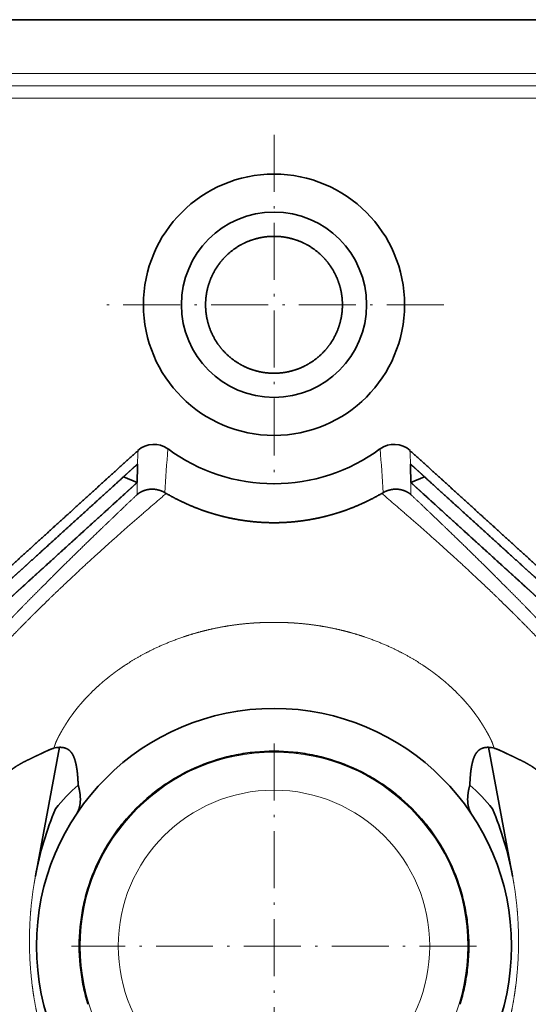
# Model space of a CAD drawing. Extents: x 66 to 384, y 41 to 268.
# Tile 5 of 6: x 298 to 325, y 216 to 268. Entities that reach past the tile are written whole.
import ezdxf

# ---------------------------------------------------------------- set-up
doc = ezdxf.new("R2010")
doc.units = 0
doc.linetypes.add('DASHDOT', pattern=[18.5, 12, -3, 0.5, -3])
doc.layers.get('0').update_dxf_attribs({"lineweight": 13})

# ---------------------------------------------------------------- blocks, each defined once
blk = doc.blocks.new('BLOCK10')
at = {"color": 7, "linetype": 'DASHDOT', "lineweight": 13}
for p, q in [((0, -24.25), (0, -95.76)), ((35.76, -60.01), (-35.76, -60.01))]:
    blk.add_line(p, q, dxfattribs=at)
blk = doc.blocks.new('BLOCK13')
at = {"color": 7, "linetype": 'DASHDOT', "lineweight": 13}
for p, q in [((0, -152.38), (0, -237.68)), ((42.65, -195.03), (-42.65, -195.03))]:
    blk.add_line(p, q, dxfattribs=at)
blk = doc.blocks.new('BLOCK14')
at = {"color": 7, "lineweight": 35}
for p, q in [((-127.23, 0), (127.23, 0)), ((-45.18, -153.19), (-50.25, -180.35)), ((45.18, -153.19), (50.25, -180.35))]:
    blk.add_line(p, q, dxfattribs=at)
at = {"color": 7, "lineweight": 13}
for p, q in [((103.5, -11.34), (-103.5, -11.34)), ((103.5, -13.94), (-103.5, -13.94)), ((-103.5, -16.53), (103.5, -16.53))]:
    blk.add_line(p, q, dxfattribs=at)
at = {"color": 7, "lineweight": 35, "ltscale": 0.07849}
for p, q in [((-31.73, -96.27), (-28.82, -97.44)), ((31.73, -96.27), (28.82, -97.44))]:
    blk.add_line(p, q, dxfattribs=at)
at = {"color": 7, "lineweight": 35, "ltscale": 0.00751}
for p, q in [((-22.96, -99.58), (-22.71, -99.74)), ((22.96, -99.58), (22.71, -99.74))]:
    blk.add_line(p, q, dxfattribs=at)
at = {"color": 7, "lineweight": 35, "ltscale": 0.009614}
for p, q in [((-39.14, -207.3), (-39.25, -206.93)), ((39.14, -207.3), (39.25, -206.93))]:
    blk.add_line(p, q, dxfattribs=at)
at = {"color": 7, "lineweight": 35}
for centre, radius in [((0, -60.01), 27.5), ((0, -60.01), 19.5), ((0, -195.03), 50.03)]:
    blk.add_circle(centre, radius, dxfattribs=at)
at = {"color": 7, "lineweight": 13}
for radius in [40.81, 32.81]:
    blk.add_circle((0, -195.03), radius, dxfattribs=at)
for centre, radius, start, end in [((169.59, -99.01), 198.4, 177.5996, 178.4238), ((143.98, -106.45), 167.08, 174.4778, 177.6449), ((-143.98, -106.45), 167.08, 2.3551, 5.5222), ((-169.59, -99.01), 198.4, 1.5762, 2.4004), ((217.3, -99.92), 246.12, 179.4231, 180.0129), ((-217.3, -99.92), 246.12, 359.9871, 0.5769)]:
    blk.add_arc(centre, radius, start, end, dxfattribs=at)
at = {"color": 7, "lineweight": 35}
for centre, radius, start, end in [((-25.29, -94.39), 4.99, 53.657, 132.3108), ((0, -60.03), 37.67, 233.6599, 270.0068), ((0, -60.03), 37.67, 269.9932, 306.3401), ((25.29, -94.39), 4.99, 47.6892, 126.343), ((193.35, -99.65), 222.17, 178.4279, 179.4315), ((-193.35, -99.65), 222.17, 0.5685, 1.5721), ((-44.96, -158.34), 5.16, 92.4005, 105.9355), ((44.96, -158.34), 5.16, 74.0645, 87.5995), ((0, -195.02), 41.02, 101.2504, 106.8755), ((0, -195.02), 41.02, 95.6248, 101.2503), ((0, -195.03), 41.02, 84.3753, 95.625), ((0, -195.02), 41.02, 78.7497, 84.3752), ((0, -195.02), 41.02, 73.1245, 78.7496), ((0, -195.03), 41.02, 106.8754, 118.1246), ((0, -195.03), 41.02, 61.8754, 73.1246), ((0, -195.03), 41.02, 118.1245, 123.7496), ((0, -195.03), 41.02, 56.2504, 61.8755), ((-19, -187.32), 34.34, 130.3601, 141.8794), ((0, -195.02), 41.02, 123.7497, 129.3752), ((0, -195.02), 41.02, 50.6248, 56.2503), ((19, -187.32), 34.34, 38.1206, 49.6399), ((0, -195.03), 41.02, 129.3753, 140.6251), ((0, -195.03), 41.02, 39.3753, 50.625), ((0, -195.02), 41.02, 140.6248, 146.2504), ((0, -195.02), 41.02, 33.7496, 39.3752), ((0, -195.03), 41.02, 146.2504, 151.8755), ((0, -195.03), 41.02, 28.1245, 33.7496), ((0, -195.03), 41.02, 151.8755, 163.1246), ((0, -195.03), 41.02, 16.8755, 28.1246), ((0, -195.03), 41.02, 163.1245, 168.7496), ((0, -195.03), 41.02, 11.2504, 16.8755), ((0, -195.03), 41.02, 168.7496, 174.3752), ((0, -195.03), 41.02, 5.6248, 11.2504), ((0, -195.03), 41.02, 174.3753, 185.6251), ((0, -195.03), 41.02, 354.3753, 5.6251), ((0, -195.03), 41.02, 185.6248, 191.2504), ((0, -195.03), 41.02, 348.7496, 354.3752), ((0, -195.03), 41.02, 191.2504, 196.8755), ((0, -195.03), 41.02, 343.1245, 348.7496)]:
    blk.add_arc(centre, radius, start, end, dxfattribs=at)
for centre, major_axis, ratio, start_param, end_param in [((-14.68, -189.82), (-5.65, -51.62), 0.70487, 4.313752, 4.605349), ((14.69, -189.82), (5.65, -51.61), 0.704775, 1.677689, 1.969331)]:
    blk.add_ellipse(centre, major_axis=major_axis, ratio=ratio, start_param=start_param, end_param=end_param, dxfattribs=at)
for points, knots in [([(0, -74.43), (-0.99, -74.43), (-1.98, -74.35), (-2.96, -74.18), (-4.77, -73.71), (-6.48, -72.94), (-7.25, -72.53), (-9.13, -71.32), (-10.75, -69.77), (-11.63, -68.7), (-12.77, -66.92), (-13.57, -64.97), (-13.8, -64.26), (-14.31, -62.33), (-14.49, -60.34), (-14.46, -59.09), (-14.2, -57.11), (-13.61, -55.2), (-13.34, -54.51), (-12.52, -52.7), (-11.39, -51.05), (-10.57, -50.1), (-8.93, -48.57), (-7.03, -47.37), (-6.14, -46.92), (-4.4, -46.22), (-2.58, -45.8), (-1.72, -45.67), (-0.86, -45.61), (0, -45.61)], [0, 0, 0, 0, 0, 0, 9.330637, 9.330637, 9.330637, 17.441068, 17.441068, 17.441068, 30.272543, 30.272543, 30.272543, 37.307196, 37.307196, 37.307196, 49.037666, 49.037666, 49.037666, 56.075824, 56.075824, 56.075824, 67.778124, 67.778124, 67.778124, 77.071079, 77.071079, 77.071079, 85.22856, 85.22856, 85.22856, 85.22856, 85.22856, 85.22856]), ([(0, -74.43), (0.99, -74.43), (1.98, -74.35), (2.96, -74.18), (4.77, -73.71), (6.48, -72.94), (7.25, -72.53), (9.13, -71.32), (10.75, -69.77), (11.63, -68.7), (12.77, -66.92), (13.57, -64.97), (13.8, -64.26), (14.31, -62.33), (14.49, -60.34), (14.46, -59.09), (14.2, -57.11), (13.61, -55.2), (13.34, -54.51), (12.52, -52.7), (11.39, -51.05), (10.57, -50.1), (8.93, -48.57), (7.03, -47.37), (6.14, -46.92), (4.4, -46.22), (2.58, -45.8), (1.72, -45.67), (0.86, -45.61), (0, -45.61)], [0, 0, 0, 0, 0, 0, 9.330637, 9.330637, 9.330637, 17.441068, 17.441068, 17.441068, 30.272543, 30.272543, 30.272543, 37.307196, 37.307196, 37.307196, 49.037666, 49.037666, 49.037666, 56.075824, 56.075824, 56.075824, 67.778124, 67.778124, 67.778124, 77.071079, 77.071079, 77.071079, 85.22856, 85.22856, 85.22856, 85.22856, 85.22856, 85.22856]), ([(-28.64, -90.7), (-30.85, -92.71), (-33.06, -94.71), (-35.26, -96.72), (-39.7, -100.75), (-44.13, -104.78), (-46.36, -106.81), (-50.75, -110.8), (-55.14, -114.79), (-57.3, -116.75), (-60, -119.2), (-62.7, -121.66), (-63.24, -122.15), (-67.42, -125.94), (-71.6, -129.73), (-75.24, -133.03), (-78.88, -136.33), (-82.52, -139.63)], [0.220291, 0.220291, 0.220291, 0.220291, 0.220291, 0.220291, 21.306299, 21.306299, 21.306299, 42.612599, 42.612599, 42.612599, 63.257481, 63.257481, 63.257481, 68.418754, 68.418754, 68.418754, 103.16886, 103.16886, 103.16886, 103.16886, 103.16886, 103.16886]), ([(28.64, -90.7), (30.85, -92.71), (33.06, -94.71), (35.26, -96.72), (39.7, -100.75), (44.13, -104.78), (46.36, -106.81), (50.75, -110.8), (55.14, -114.79), (57.3, -116.75), (60, -119.2), (62.7, -121.66), (63.24, -122.15), (67.42, -125.94), (71.6, -129.73), (75.24, -133.03), (78.88, -136.33), (82.52, -139.63)], [0.220291, 0.220291, 0.220291, 0.220291, 0.220291, 0.220291, 21.306299, 21.306299, 21.306299, 42.612599, 42.612599, 42.612599, 63.257481, 63.257481, 63.257481, 68.418754, 68.418754, 68.418754, 103.16886, 103.16886, 103.16886, 103.16886, 103.16886, 103.16886]), ([(-28.74, -93.55), (-28.79, -93.6), (-28.85, -93.65), (-28.9, -93.69), (-29.2, -93.96), (-29.49, -94.24), (-29.74, -94.46), (-30.48, -95.13), (-31.23, -95.81), (-31.73, -96.27), (-33.75, -98.11), (-35.87, -100.03), (-37.52, -101.53), (-40.91, -104.61), (-44.33, -107.72), (-46.07, -109.31), (-48.57, -111.58), (-50.95, -113.74), (-51.72, -114.44), (-52.87, -115.49), (-54.01, -116.52), (-54.3, -116.78), (-55.06, -117.47), (-55.82, -118.17), (-56.19, -118.5), (-57.99, -120.14), (-59.75, -121.74), (-61.09, -122.96), (-63.15, -124.83), (-65.27, -126.75), (-65.98, -127.39), (-66.99, -128.31), (-68.01, -129.24), (-68.6, -129.77), (-69.26, -130.37), (-69.92, -130.96), (-70.27, -131.29), (-72.58, -133.38), (-74.89, -135.48), (-76.84, -137.24), (-78.8, -139.01), (-80.75, -140.78)], [75.61083, 75.61083, 75.61083, 75.61083, 75.61083, 75.61083, 76.320618, 76.320618, 76.320618, 79.634197, 79.634197, 79.634197, 86.261347, 86.261347, 86.261347, 106.082529, 106.082529, 106.082529, 126.640976, 126.640976, 126.640976, 136.655515, 136.655515, 136.655515, 141.94569, 141.94569, 141.94569, 146.952972, 146.952972, 146.952972, 166.488365, 166.488365, 166.488365, 176.159237, 176.159237, 176.159237, 180.215776, 180.215776, 180.215776, 185.051212, 185.051212, 185.051212, 211.386581, 211.386581, 211.386581, 211.386581, 211.386581, 211.386581]), ([(28.74, -93.55), (28.79, -93.6), (28.85, -93.65), (28.9, -93.69), (29.2, -93.96), (29.49, -94.24), (29.74, -94.46), (30.48, -95.13), (31.23, -95.81), (31.73, -96.27), (33.75, -98.11), (35.87, -100.03), (37.52, -101.53), (40.91, -104.61), (44.33, -107.72), (46.07, -109.31), (48.57, -111.58), (50.95, -113.74), (51.72, -114.44), (52.87, -115.49), (54.01, -116.52), (54.3, -116.78), (55.06, -117.47), (55.82, -118.17), (56.19, -118.5), (57.99, -120.14), (59.75, -121.74), (61.09, -122.96), (63.15, -124.83), (65.27, -126.75), (65.98, -127.39), (66.99, -128.31), (68.01, -129.24), (68.6, -129.77), (69.26, -130.37), (69.92, -130.96), (70.27, -131.29), (72.58, -133.38), (74.89, -135.48), (76.84, -137.24), (78.8, -139.01), (80.75, -140.78)], [75.61083, 75.61083, 75.61083, 75.61083, 75.61083, 75.61083, 76.320618, 76.320618, 76.320618, 79.634197, 79.634197, 79.634197, 86.261347, 86.261347, 86.261347, 106.082529, 106.082529, 106.082529, 126.640976, 126.640976, 126.640976, 136.655515, 136.655515, 136.655515, 141.94569, 141.94569, 141.94569, 146.952972, 146.952972, 146.952972, 166.488365, 166.488365, 166.488365, 176.159237, 176.159237, 176.159237, 180.215776, 180.215776, 180.215776, 185.051212, 185.051212, 185.051212, 211.386581, 211.386581, 211.386581, 211.386581, 211.386581, 211.386581]), ([(-28.82, -97.44), (-28.94, -97.56), (-29.06, -97.67), (-29.19, -97.78), (-29.82, -98.35), (-30.45, -98.93), (-30.95, -99.39), (-32.47, -100.76), (-33.98, -102.14), (-34.99, -103.06), (-37.98, -105.78), (-40.97, -108.49), (-42.95, -110.29), (-45.92, -112.99), (-48.89, -115.69), (-49.88, -116.59), (-51.37, -117.94), (-52.85, -119.29), (-53.35, -119.74), (-54.09, -120.42), (-54.83, -121.09), (-55.08, -121.32), (-55.45, -121.65), (-55.82, -121.99), (-55.94, -122.1), (-56.19, -122.32), (-56.43, -122.55), (-56.58, -122.68), (-56.8, -122.88), (-57.04, -123.1), (-57.22, -123.26), (-57.49, -123.51), (-57.78, -123.77), (-57.93, -123.91), (-58.23, -124.18), (-58.53, -124.46), (-58.68, -124.59), (-58.98, -124.86), (-59.25, -125.11), (-59.39, -125.23), (-59.64, -125.46), (-59.88, -125.68), (-60.01, -125.8), (-60.25, -126.01), (-60.47, -126.21), (-60.58, -126.31), (-60.88, -126.59), (-61.13, -126.82), (-61.27, -126.94), (-61.5, -127.15), (-61.77, -127.4), (-61.87, -127.48), (-62.08, -127.67), (-62.3, -127.88), (-62.42, -127.99), (-62.6, -128.15), (-62.81, -128.34), (-62.88, -128.4), (-63, -128.51), (-63.13, -128.63), (-63.19, -128.68), (-63.38, -128.85), (-63.56, -129.02), (-63.69, -129.13), (-64.3, -129.69), (-64.92, -130.26), (-65.42, -130.7), (-68.29, -133.31), (-71.16, -135.91), (-73.54, -138.06), (-75.91, -140.22), (-78.29, -142.37)], [179.19849, 179.19849, 179.19849, 179.19849, 179.19849, 179.19849, 181.076304, 181.076304, 181.076304, 188.70491, 188.70491, 188.70491, 203.962039, 203.962039, 203.962039, 233.884072, 233.884072, 233.884072, 248.841578, 248.841578, 248.841578, 256.320332, 256.320332, 256.320332, 260.059712, 260.059712, 260.059712, 261.929407, 261.929407, 261.929407, 263.723137, 263.723137, 263.723137, 265.464651, 265.464651, 265.464651, 267.338502, 267.338502, 267.338502, 269.212509, 269.212509, 269.212509, 271.086515, 271.086515, 271.086515, 272.899476, 272.899476, 272.899476, 274.776608, 274.776608, 274.776608, 278.587776, 278.587776, 278.587776, 280.456659, 280.456659, 280.456659, 282.325542, 282.325542, 282.325542, 283.281168, 283.281168, 283.281168, 284.215048, 284.215048, 284.215048, 286.082437, 286.082437, 286.082437, 293.546528, 293.546528, 293.546528, 329.414326, 329.414326, 329.414326, 329.414326, 329.414326, 329.414326]), ([(-28.83, -99.98), (-28.81, -99.96), (-28.79, -99.94), (-28.77, -99.92), (-28.72, -99.89), (-28.67, -99.85), (-28.64, -99.83), (-28.61, -99.8), (-28.57, -99.78), (-28.56, -99.77), (-28.54, -99.75), (-28.52, -99.74), (-28.51, -99.73), (-28.12, -99.46), (-27.7, -99.24), (-27.26, -99.07), (-26.46, -98.86), (-25.58, -98.82), (-25.2, -98.84), (-24.52, -98.94), (-23.83, -99.16), (-23.54, -99.27), (-23.25, -99.42), (-22.96, -99.58)], [0, 0, 0, 0, 0, 0, 0.27843, 0.27843, 0.27843, 0.556859, 0.556859, 0.556859, 0.69605, 0.69605, 0.69605, 0.83524, 0.83524, 0.83524, 5.592422, 5.592422, 5.592422, 9.073694, 9.073694, 9.073694, 11.61246, 11.61246, 11.61246, 11.61246, 11.61246, 11.61246]), ([(28.83, -99.98), (28.81, -99.96), (28.79, -99.94), (28.77, -99.92), (28.72, -99.89), (28.67, -99.85), (28.64, -99.83), (28.61, -99.8), (28.57, -99.78), (28.56, -99.77), (28.54, -99.75), (28.52, -99.74), (28.51, -99.73), (28.12, -99.46), (27.7, -99.24), (27.26, -99.07), (26.46, -98.86), (25.58, -98.82), (25.2, -98.84), (24.52, -98.94), (23.83, -99.16), (23.54, -99.27), (23.25, -99.42), (22.96, -99.58)], [0, 0, 0, 0, 0, 0, 0.27843, 0.27843, 0.27843, 0.556859, 0.556859, 0.556859, 0.69605, 0.69605, 0.69605, 0.83524, 0.83524, 0.83524, 5.592422, 5.592422, 5.592422, 9.073694, 9.073694, 9.073694, 11.61246, 11.61246, 11.61246, 11.61246, 11.61246, 11.61246]), ([(28.82, -97.44), (28.94, -97.56), (29.06, -97.67), (29.19, -97.78), (29.82, -98.35), (30.45, -98.93), (30.95, -99.39), (32.47, -100.76), (33.98, -102.14), (34.99, -103.06), (37.98, -105.78), (40.97, -108.49), (42.95, -110.29), (45.92, -112.99), (48.89, -115.69), (49.88, -116.59), (51.37, -117.94), (52.85, -119.29), (53.35, -119.74), (54.09, -120.42), (54.83, -121.09), (55.08, -121.32), (55.45, -121.65), (55.82, -121.99), (55.94, -122.1), (56.19, -122.32), (56.43, -122.55), (56.58, -122.68), (56.8, -122.88), (57.04, -123.1), (57.22, -123.26), (57.49, -123.51), (57.78, -123.77), (57.93, -123.91), (58.23, -124.18), (58.53, -124.46), (58.68, -124.59), (58.98, -124.86), (59.25, -125.11), (59.39, -125.23), (59.64, -125.46), (59.88, -125.68), (60.01, -125.8), (60.25, -126.01), (60.47, -126.21), (60.58, -126.31), (60.88, -126.59), (61.13, -126.82), (61.27, -126.94), (61.5, -127.15), (61.77, -127.4), (61.87, -127.48), (62.08, -127.67), (62.3, -127.88), (62.42, -127.99), (62.6, -128.15), (62.81, -128.34), (62.88, -128.4), (63, -128.51), (63.13, -128.63), (63.19, -128.68), (63.38, -128.85), (63.56, -129.02), (63.69, -129.13), (64.3, -129.69), (64.92, -130.26), (65.42, -130.7), (68.29, -133.31), (71.16, -135.91), (73.54, -138.06), (75.91, -140.22), (78.29, -142.37)], [179.19849, 179.19849, 179.19849, 179.19849, 179.19849, 179.19849, 181.076304, 181.076304, 181.076304, 188.70491, 188.70491, 188.70491, 203.962039, 203.962039, 203.962039, 233.884072, 233.884072, 233.884072, 248.841578, 248.841578, 248.841578, 256.320332, 256.320332, 256.320332, 260.059712, 260.059712, 260.059712, 261.929407, 261.929407, 261.929407, 263.723137, 263.723137, 263.723137, 265.464651, 265.464651, 265.464651, 267.338502, 267.338502, 267.338502, 269.212509, 269.212509, 269.212509, 271.086515, 271.086515, 271.086515, 272.899476, 272.899476, 272.899476, 274.776608, 274.776608, 274.776608, 278.587776, 278.587776, 278.587776, 280.456659, 280.456659, 280.456659, 282.325542, 282.325542, 282.325542, 283.281168, 283.281168, 283.281168, 284.215048, 284.215048, 284.215048, 286.082437, 286.082437, 286.082437, 293.546528, 293.546528, 293.546528, 329.414326, 329.414326, 329.414326, 329.414326, 329.414326, 329.414326]), ([(0, -105.91), (-0.46, -105.91), (-0.93, -105.9), (-1.39, -105.89), (-2.32, -105.85), (-3.26, -105.79), (-3.72, -105.75), (-5.13, -105.62), (-6.54, -105.43), (-7.47, -105.28), (-9.1, -104.98), (-10.71, -104.6), (-11.39, -104.43), (-12.3, -104.17), (-13.21, -103.9), (-13.44, -103.83), (-13.78, -103.72), (-14.11, -103.61), (-14.23, -103.57), (-14.45, -103.49), (-14.68, -103.42), (-14.79, -103.38), (-16.48, -102.78), (-18.15, -102.1), (-19.7, -101.39), (-21.22, -100.6), (-22.71, -99.74)], [0, 0, 0, 0, 0, 0, 4.479682, 4.479682, 4.479682, 8.975207, 8.975207, 8.975207, 17.987423, 17.987423, 17.987423, 24.74873, 24.74873, 24.74873, 26.994821, 26.994821, 26.994821, 28.122939, 28.122939, 28.122939, 29.251057, 29.251057, 29.251057, 45.146065, 45.146065, 45.146065, 45.146065, 45.146065, 45.146065]), ([(0, -105.91), (0.46, -105.91), (0.93, -105.9), (1.39, -105.89), (2.32, -105.85), (3.26, -105.79), (3.72, -105.75), (5.13, -105.62), (6.54, -105.43), (7.47, -105.28), (9.1, -104.98), (10.71, -104.6), (11.39, -104.43), (12.3, -104.17), (13.21, -103.9), (13.44, -103.83), (13.78, -103.72), (14.11, -103.61), (14.23, -103.57), (14.45, -103.49), (14.68, -103.42), (14.79, -103.38), (16.48, -102.78), (18.15, -102.1), (19.7, -101.39), (21.22, -100.6), (22.71, -99.74)], [0, 0, 0, 0, 0, 0, 4.479682, 4.479682, 4.479682, 8.975207, 8.975207, 8.975207, 17.987423, 17.987423, 17.987423, 24.74873, 24.74873, 24.74873, 26.994821, 26.994821, 26.994821, 28.122939, 28.122939, 28.122939, 29.251057, 29.251057, 29.251057, 45.146065, 45.146065, 45.146065, 45.146065, 45.146065, 45.146065]), ([(-57.44, -163.02), (-57.44, -163.01), (-57.44, -163.01), (-57.44, -163), (-57.44, -162.99), (-57.44, -162.98), (-57.44, -162.97), (-57.44, -162.95), (-57.44, -162.94), (-57.44, -162.93), (-57.44, -162.86), (-57.45, -162.77), (-57.45, -162.69), (-57.45, -162.59), (-57.45, -162.5), (-57.45, -162.49), (-57.45, -162.48), (-57.45, -162.47), (-57.45, -162.46), (-57.45, -162.46), (-57.45, -162.45), (-57.45, -162.44), (-57.46, -162.28), (-57.46, -162.15), (-57.45, -162.11), (-57.45, -162.09), (-57.45, -162.07), (-57.45, -162.07), (-57.45, -162.06), (-57.44, -162.05), (-57.44, -162.04), (-57.43, -162), (-57.42, -161.92), (-57.41, -161.87), (-57.4, -161.76), (-57.38, -161.6), (-57.37, -161.5), (-57.35, -161.34), (-57.33, -161.16), (-57.32, -161.1), (-57.3, -160.97), (-57.28, -160.84), (-57.27, -160.77), (-57.23, -160.61), (-57.19, -160.46), (-57.16, -160.36), (-57.1, -160.18), (-57.03, -160.01), (-56.99, -159.92), (-56.93, -159.78), (-56.86, -159.65), (-56.83, -159.59), (-56.79, -159.53), (-56.76, -159.47), (-56.75, -159.46), (-56.74, -159.44), (-56.72, -159.42), (-56.72, -159.41), (-56.71, -159.39), (-56.69, -159.37), (-56.69, -159.36), (-56.63, -159.27), (-56.57, -159.19), (-56.51, -159.11), (-56.39, -158.96), (-56.26, -158.81), (-56.19, -158.73), (-56.05, -158.58), (-55.89, -158.43), (-55.81, -158.35), (-55.66, -158.22), (-55.5, -158.08), (-55.43, -158.03), (-55.34, -157.95), (-55.24, -157.88), (-55.21, -157.85), (-55.16, -157.81), (-55.11, -157.77), (-55.09, -157.76), (-55.04, -157.72), (-54.98, -157.68), (-54.96, -157.66), (-54.88, -157.61), (-54.81, -157.55), (-54.75, -157.51), (-54.45, -157.3), (-54.13, -157.1), (-53.86, -156.93), (-53.55, -156.75), (-53.23, -156.57), (-53.2, -156.56), (-53.15, -156.53), (-53.09, -156.5), (-53.07, -156.49), (-53.02, -156.46), (-52.96, -156.43), (-52.95, -156.42), (-52.89, -156.39), (-52.84, -156.36), (-52.81, -156.34), (-52.67, -156.27), (-52.54, -156.2), (-52.43, -156.15), (-51.68, -155.77), (-50.87, -155.38), (-50.13, -155.03), (-49.35, -154.66), (-48.59, -154.31), (-48.56, -154.29), (-48.5, -154.26), (-48.45, -154.24), (-48.43, -154.23), (-48.39, -154.21), (-48.36, -154.2), (-48.34, -154.19), (-48.31, -154.17), (-48.27, -154.16), (-48.25, -154.15), (-48.11, -154.08), (-47.96, -154.01), (-47.84, -153.96), (-47.6, -153.85), (-47.38, -153.75), (-47.28, -153.71), (-47.16, -153.66), (-47.06, -153.61), (-47.05, -153.61), (-46.96, -153.58), (-46.88, -153.55), (-46.83, -153.53), (-46.75, -153.5), (-46.66, -153.47), (-46.63, -153.46), (-46.56, -153.44), (-46.49, -153.42), (-46.45, -153.41), (-46.42, -153.39), (-46.38, -153.38)], [0, 0, 0, 0, 0, 0, 0.394297, 0.394297, 0.394297, 0.788594, 0.788594, 0.788594, 1.577189, 1.577189, 1.577189, 5.263567, 5.263567, 5.263567, 5.485449, 5.485449, 5.485449, 5.707331, 5.707331, 5.707331, 5.929216, 5.929216, 5.929216, 12.871222, 12.871222, 12.871222, 13.876875, 13.876875, 13.876875, 17.249686, 17.249686, 17.249686, 19.943486, 19.943486, 19.943486, 23.258878, 23.258878, 23.258878, 25.09839, 25.09839, 25.09839, 26.942629, 26.942629, 26.942629, 29.700404, 29.700404, 29.700404, 32.458179, 32.458179, 32.458179, 34.217256, 34.217256, 34.217256, 34.569074, 34.569074, 34.569074, 34.920893, 34.920893, 34.920893, 35.272712, 35.272712, 35.272712, 38.087206, 38.087206, 38.087206, 41.122288, 41.122288, 41.122288, 44.15737, 44.15737, 44.15737, 46.477256, 46.477256, 46.477256, 47.14418, 47.14418, 47.14418, 47.989605, 47.989605, 47.989605, 48.762901, 48.762901, 48.762901, 50.309488, 50.309488, 50.309488, 57.797873, 57.797873, 57.797873, 58.445783, 58.445783, 58.445783, 59.155308, 59.155308, 59.155308, 59.859133, 59.859133, 59.859133, 60.507046, 60.507046, 60.507046, 63.098678, 63.098678, 63.098678, 77.781234, 77.781234, 77.781234, 78.540361, 78.540361, 78.540361, 78.919946, 78.919946, 78.919946, 79.29953, 79.29953, 79.29953, 79.679079, 79.679079, 79.679079, 82.3359, 82.3359, 82.3359, 84.63895, 84.63895, 84.63895, 85.424717, 85.424717, 85.424717, 87.573786, 87.573786, 87.573786, 88.591156, 88.591156, 88.591156, 89.608526, 89.608526, 89.608526, 89.608526, 89.608526, 89.608526]), ([(-45.18, -153.19), (-45.13, -153.19), (-45.09, -153.19), (-45.05, -153.19), (-44.99, -153.19), (-44.93, -153.19), (-44.91, -153.19), (-44.87, -153.2), (-44.83, -153.2), (-44.79, -153.2), (-44.73, -153.21), (-44.67, -153.21), (-44.64, -153.21), (-44.53, -153.23), (-44.41, -153.24), (-44.32, -153.26), (-44.17, -153.3), (-44, -153.34), (-43.93, -153.37), (-43.77, -153.42), (-43.6, -153.5), (-43.51, -153.55), (-43.36, -153.64), (-43.2, -153.76), (-43.14, -153.8), (-43.03, -153.89), (-42.93, -153.99), (-42.89, -154.04), (-42.79, -154.15), (-42.7, -154.26), (-42.66, -154.32), (-42.58, -154.43), (-42.5, -154.54), (-42.47, -154.59), (-42.42, -154.68), (-42.38, -154.76), (-42.37, -154.78), (-42.34, -154.84), (-42.31, -154.89), (-42.3, -154.92), (-42.26, -154.99), (-42.22, -155.07), (-42.2, -155.13), (-42.14, -155.26), (-42.1, -155.38), (-42.07, -155.45), (-42.01, -155.6), (-41.96, -155.75), (-41.94, -155.83), (-41.86, -156.1), (-41.79, -156.37), (-41.74, -156.56), (-41.66, -156.94), (-41.59, -157.3), (-41.57, -157.46), (-41.53, -157.66), (-41.5, -157.85), (-41.5, -157.89), (-41.49, -157.94), (-41.48, -157.99), (-41.48, -158.01), (-41.48, -158.04), (-41.47, -158.08), (-41.47, -158.1), (-41.46, -158.13), (-41.46, -158.16), (-41.46, -158.18), (-41.44, -158.3), (-41.43, -158.4), (-41.42, -158.49), (-41.41, -158.61), (-41.4, -158.73), (-41.4, -158.75), (-41.39, -158.79), (-41.39, -158.83), (-41.39, -158.85), (-41.38, -158.91), (-41.38, -158.98), (-41.37, -159.01), (-41.36, -159.14), (-41.35, -159.28), (-41.34, -159.38), (-41.33, -159.65), (-41.31, -159.94), (-41.29, -160.13), (-41.27, -160.44), (-41.26, -160.75), (-41.25, -160.88), (-41.24, -161.01), (-41.24, -161.15)], [0, 0, 0, 0, 0, 0, 0.629854, 0.629854, 0.629854, 0.839807, 0.839807, 0.839807, 1.232112, 1.232112, 1.232112, 1.652025, 1.652025, 1.652025, 2.775748, 2.775748, 2.775748, 3.611371, 3.611371, 3.611371, 4.5446, 4.5446, 4.5446, 5.081427, 5.081427, 5.081427, 5.616667, 5.616667, 5.616667, 6.258567, 6.258567, 6.258567, 6.896967, 6.896967, 6.896967, 7.221451, 7.221451, 7.221451, 7.545934, 7.545934, 7.545934, 8.154739, 8.154739, 8.154739, 9.120792, 9.120792, 9.120792, 10.086845, 10.086845, 10.086845, 12.668281, 12.668281, 12.668281, 15.247509, 15.247509, 15.247509, 15.869113, 15.869113, 15.869113, 16.179915, 16.179915, 16.179915, 16.490717, 16.490717, 16.490717, 16.801537, 16.801537, 16.801537, 18.947572, 18.947572, 18.947572, 19.379489, 19.379489, 19.379489, 19.93137, 19.93137, 19.93137, 20.486026, 20.486026, 20.486026, 21.982008, 21.982008, 21.982008, 24.160571, 24.160571, 24.160571, 25.750765, 25.750765, 25.750765, 25.750765, 25.750765, 25.750765]), ([(45.18, -153.19), (45.13, -153.19), (45.09, -153.19), (45.05, -153.19), (44.99, -153.19), (44.93, -153.19), (44.91, -153.19), (44.87, -153.2), (44.83, -153.2), (44.79, -153.2), (44.73, -153.21), (44.67, -153.21), (44.64, -153.21), (44.53, -153.23), (44.41, -153.24), (44.32, -153.26), (44.17, -153.3), (44, -153.34), (43.93, -153.37), (43.77, -153.42), (43.6, -153.5), (43.51, -153.55), (43.36, -153.64), (43.2, -153.76), (43.14, -153.8), (43.03, -153.89), (42.93, -153.99), (42.89, -154.04), (42.79, -154.15), (42.7, -154.26), (42.66, -154.32), (42.58, -154.43), (42.5, -154.54), (42.47, -154.59), (42.42, -154.68), (42.38, -154.76), (42.37, -154.78), (42.34, -154.84), (42.31, -154.89), (42.3, -154.92), (42.26, -154.99), (42.22, -155.07), (42.2, -155.13), (42.14, -155.26), (42.1, -155.38), (42.07, -155.45), (42.01, -155.6), (41.96, -155.75), (41.94, -155.83), (41.86, -156.1), (41.79, -156.37), (41.74, -156.56), (41.66, -156.94), (41.59, -157.3), (41.57, -157.46), (41.53, -157.66), (41.5, -157.85), (41.5, -157.89), (41.49, -157.94), (41.48, -157.99), (41.48, -158.01), (41.48, -158.04), (41.47, -158.08), (41.47, -158.1), (41.46, -158.13), (41.46, -158.16), (41.46, -158.18), (41.44, -158.3), (41.43, -158.4), (41.42, -158.49), (41.41, -158.61), (41.4, -158.73), (41.4, -158.75), (41.39, -158.79), (41.39, -158.83), (41.39, -158.85), (41.38, -158.91), (41.38, -158.98), (41.37, -159.01), (41.36, -159.14), (41.35, -159.28), (41.34, -159.38), (41.33, -159.65), (41.31, -159.94), (41.29, -160.13), (41.27, -160.44), (41.26, -160.75), (41.25, -160.88), (41.24, -161.01), (41.24, -161.15)], [0, 0, 0, 0, 0, 0, 0.629854, 0.629854, 0.629854, 0.839807, 0.839807, 0.839807, 1.232112, 1.232112, 1.232112, 1.652025, 1.652025, 1.652025, 2.775748, 2.775748, 2.775748, 3.611371, 3.611371, 3.611371, 4.5446, 4.5446, 4.5446, 5.081427, 5.081427, 5.081427, 5.616667, 5.616667, 5.616667, 6.258567, 6.258567, 6.258567, 6.896967, 6.896967, 6.896967, 7.221451, 7.221451, 7.221451, 7.545934, 7.545934, 7.545934, 8.154739, 8.154739, 8.154739, 9.120792, 9.120792, 9.120792, 10.086845, 10.086845, 10.086845, 12.668281, 12.668281, 12.668281, 15.247509, 15.247509, 15.247509, 15.869113, 15.869113, 15.869113, 16.179915, 16.179915, 16.179915, 16.490717, 16.490717, 16.490717, 16.801537, 16.801537, 16.801537, 18.947572, 18.947572, 18.947572, 19.379489, 19.379489, 19.379489, 19.93137, 19.93137, 19.93137, 20.486026, 20.486026, 20.486026, 21.982008, 21.982008, 21.982008, 24.160571, 24.160571, 24.160571, 25.750765, 25.750765, 25.750765, 25.750765, 25.750765, 25.750765]), ([(57.44, -163.02), (57.44, -163.01), (57.44, -163.01), (57.44, -163), (57.44, -162.99), (57.44, -162.98), (57.44, -162.97), (57.44, -162.95), (57.44, -162.94), (57.44, -162.93), (57.44, -162.86), (57.45, -162.77), (57.45, -162.69), (57.45, -162.59), (57.45, -162.5), (57.45, -162.49), (57.45, -162.48), (57.45, -162.47), (57.45, -162.46), (57.45, -162.46), (57.45, -162.45), (57.45, -162.44), (57.46, -162.28), (57.46, -162.15), (57.45, -162.11), (57.45, -162.09), (57.45, -162.07), (57.45, -162.07), (57.45, -162.06), (57.44, -162.05), (57.44, -162.04), (57.43, -162), (57.42, -161.92), (57.41, -161.87), (57.4, -161.76), (57.38, -161.6), (57.37, -161.5), (57.35, -161.34), (57.33, -161.16), (57.32, -161.1), (57.3, -160.97), (57.28, -160.84), (57.27, -160.77), (57.23, -160.61), (57.19, -160.46), (57.16, -160.36), (57.1, -160.18), (57.03, -160.01), (56.99, -159.92), (56.93, -159.78), (56.86, -159.65), (56.83, -159.59), (56.79, -159.53), (56.76, -159.47), (56.75, -159.46), (56.74, -159.44), (56.72, -159.42), (56.72, -159.41), (56.71, -159.39), (56.69, -159.37), (56.69, -159.36), (56.63, -159.27), (56.57, -159.19), (56.51, -159.11), (56.39, -158.96), (56.26, -158.81), (56.19, -158.73), (56.05, -158.58), (55.89, -158.43), (55.81, -158.35), (55.66, -158.22), (55.5, -158.08), (55.43, -158.03), (55.34, -157.95), (55.24, -157.88), (55.21, -157.85), (55.16, -157.81), (55.11, -157.77), (55.09, -157.76), (55.04, -157.72), (54.98, -157.68), (54.96, -157.66), (54.88, -157.61), (54.81, -157.55), (54.75, -157.51), (54.45, -157.3), (54.13, -157.1), (53.86, -156.93), (53.55, -156.75), (53.23, -156.57), (53.2, -156.56), (53.15, -156.53), (53.09, -156.5), (53.07, -156.49), (53.02, -156.46), (52.96, -156.43), (52.95, -156.42), (52.89, -156.39), (52.84, -156.36), (52.81, -156.34), (52.67, -156.27), (52.54, -156.2), (52.43, -156.15), (51.68, -155.77), (50.87, -155.38), (50.13, -155.03), (49.35, -154.66), (48.59, -154.31), (48.56, -154.29), (48.5, -154.26), (48.45, -154.24), (48.43, -154.23), (48.39, -154.21), (48.36, -154.2), (48.34, -154.19), (48.31, -154.17), (48.27, -154.16), (48.25, -154.15), (48.11, -154.08), (47.96, -154.01), (47.84, -153.96), (47.6, -153.85), (47.38, -153.75), (47.28, -153.71), (47.16, -153.66), (47.06, -153.61), (47.05, -153.61), (46.96, -153.58), (46.88, -153.55), (46.83, -153.53), (46.75, -153.5), (46.66, -153.47), (46.63, -153.46), (46.56, -153.44), (46.49, -153.42), (46.45, -153.41), (46.42, -153.39), (46.38, -153.38)], [0, 0, 0, 0, 0, 0, 0.394297, 0.394297, 0.394297, 0.788594, 0.788594, 0.788594, 1.577189, 1.577189, 1.577189, 5.263567, 5.263567, 5.263567, 5.485449, 5.485449, 5.485449, 5.707331, 5.707331, 5.707331, 5.929216, 5.929216, 5.929216, 12.871222, 12.871222, 12.871222, 13.876875, 13.876875, 13.876875, 17.249686, 17.249686, 17.249686, 19.943486, 19.943486, 19.943486, 23.258878, 23.258878, 23.258878, 25.09839, 25.09839, 25.09839, 26.942629, 26.942629, 26.942629, 29.700404, 29.700404, 29.700404, 32.458179, 32.458179, 32.458179, 34.217256, 34.217256, 34.217256, 34.569074, 34.569074, 34.569074, 34.920893, 34.920893, 34.920893, 35.272712, 35.272712, 35.272712, 38.087206, 38.087206, 38.087206, 41.122288, 41.122288, 41.122288, 44.15737, 44.15737, 44.15737, 46.477256, 46.477256, 46.477256, 47.14418, 47.14418, 47.14418, 47.989605, 47.989605, 47.989605, 48.762901, 48.762901, 48.762901, 50.309488, 50.309488, 50.309488, 57.797873, 57.797873, 57.797873, 58.445783, 58.445783, 58.445783, 59.155308, 59.155308, 59.155308, 59.859133, 59.859133, 59.859133, 60.507046, 60.507046, 60.507046, 63.098678, 63.098678, 63.098678, 77.781234, 77.781234, 77.781234, 78.540361, 78.540361, 78.540361, 78.919946, 78.919946, 78.919946, 79.29953, 79.29953, 79.29953, 79.679079, 79.679079, 79.679079, 82.3359, 82.3359, 82.3359, 84.63895, 84.63895, 84.63895, 85.424717, 85.424717, 85.424717, 87.573786, 87.573786, 87.573786, 88.591156, 88.591156, 88.591156, 89.608526, 89.608526, 89.608526, 89.608526, 89.608526, 89.608526]), ([(-41.24, -161.15), (-41.12, -161.56), (-41.02, -161.98), (-40.94, -162.4), (-40.77, -163.5), (-40.75, -164.56), (-40.81, -165.19), (-40.99, -165.96), (-41.28, -166.65), (-41.36, -166.81), (-41.46, -167), (-41.57, -167.19), (-41.6, -167.24), (-41.63, -167.29), (-41.66, -167.33)], [0, 0, 0, 0, 0, 0, 3.904712, 3.904712, 3.904712, 10.224838, 10.224838, 10.224838, 12.050112, 12.050112, 12.050112, 12.646854, 12.646854, 12.646854, 12.646854, 12.646854, 12.646854]), ([(41.24, -161.15), (41.12, -161.57), (41.02, -161.99), (40.94, -162.41), (40.77, -163.51), (40.75, -164.57), (40.81, -165.2), (40.98, -165.92), (41.25, -166.57), (41.3, -166.68), (41.37, -166.83), (41.45, -166.98), (41.48, -167.03), (41.53, -167.12), (41.59, -167.21), (41.62, -167.26), (41.65, -167.31), (41.68, -167.35)], [0, 0, 0, 0, 0, 0, 3.921766, 3.921766, 3.921766, 10.268792, 10.268792, 10.268792, 11.508649, 11.508649, 11.508649, 12.094084, 12.094084, 12.094084, 12.687545, 12.687545, 12.687545, 12.687545, 12.687545, 12.687545])]:
    blk.add_open_spline(points, degree=5, knots=knots, dxfattribs=at)
at = {"color": 7, "lineweight": 13}
for points, knots in [([(-28.83, -99.98), (-30.89, -101.93), (-32.9, -103.84), (-34.85, -105.71), (-38.48, -109.2), (-41.8, -112.44), (-43.32, -113.94), (-44.92, -115.51), (-46.45, -117.04), (-46.56, -117.14), (-46.75, -117.34), (-46.95, -117.53), (-47.01, -117.59), (-47.14, -117.72), (-47.26, -117.85), (-47.32, -117.91), (-49.09, -119.67), (-50.77, -121.36), (-52.28, -122.9), (-54.15, -124.81), (-55.86, -126.57), (-56.22, -126.95), (-57.01, -127.76), (-57.76, -128.54), (-58.17, -128.96), (-59.28, -130.12), (-60.32, -131.21), (-60.98, -131.91), (-61.82, -132.79), (-62.61, -133.64), (-62.74, -133.78), (-63.09, -134.14), (-63.44, -134.51), (-63.6, -134.69), (-64.17, -135.29), (-64.72, -135.88), (-65.1, -136.3), (-65.82, -137.07), (-66.51, -137.81), (-66.84, -138.16), (-67.22, -138.57), (-67.59, -138.97), (-67.68, -139.06), (-67.78, -139.18), (-67.89, -139.29), (-67.93, -139.34), (-68, -139.41), (-68.06, -139.48), (-68.08, -139.49), (-68.11, -139.54), (-68.15, -139.58), (-68.17, -139.59), (-68.29, -139.72), (-68.41, -139.85), (-68.51, -139.96), (-68.64, -140.1), (-68.76, -140.23), (-68.78, -140.25), (-68.82, -140.3), (-68.86, -140.35), (-68.88, -140.37), (-68.94, -140.43), (-69, -140.49), (-69.07, -140.57), (-69.13, -140.63), (-69.18, -140.69), (-69.2, -140.71), (-69.24, -140.76), (-69.29, -140.8), (-69.31, -140.82), (-69.39, -140.92), (-69.49, -141.03), (-69.57, -141.11), (-69.68, -141.22), (-69.79, -141.34), (-69.81, -141.36), (-69.87, -141.43), (-69.94, -141.5), (-69.97, -141.54), (-70.04, -141.62), (-70.11, -141.69), (-70.14, -141.73), (-70.65, -142.28), (-71.17, -142.85), (-71.61, -143.35), (-72.28, -144.11), (-72.87, -144.8), (-73.07, -145.03), (-73.26, -145.27), (-73.46, -145.51)], [0, 0, 0, 0, 0, 0, 27.274142, 27.274142, 27.274142, 52.678665, 52.678665, 52.678665, 55.100968, 55.100968, 55.100968, 56.263385, 56.263385, 56.263385, 57.425802, 57.425802, 57.425802, 89.00396, 89.00396, 89.00396, 98.722435, 98.722435, 98.722435, 108.572222, 108.572222, 108.572222, 129.112118, 129.112118, 129.112118, 135.26714, 135.26714, 135.26714, 141.06163, 141.06163, 141.06163, 155.214234, 155.214234, 155.214234, 168.023335, 168.023335, 168.023335, 170.403543, 170.403543, 170.403543, 172.3888, 172.3888, 172.3888, 173.095232, 173.095232, 173.095232, 173.804468, 173.804468, 173.804468, 177.878585, 177.878585, 177.878585, 178.979094, 178.979094, 178.979094, 180.023569, 180.023569, 180.023569, 181.680124, 181.680124, 181.680124, 182.703568, 182.703568, 182.703568, 183.750374, 183.750374, 183.750374, 186.820965, 186.820965, 186.820965, 187.890634, 187.890634, 187.890634, 189.185804, 189.185804, 189.185804, 190.480974, 190.480974, 190.480974, 208.686308, 208.686308, 208.686308, 219.165993, 219.165993, 219.165993, 219.165993, 219.165993, 219.165993]), ([(-22.71, -99.74), (-25.91, -102.49), (-29.02, -105.19), (-32.11, -107.89), (-35.93, -111.29), (-39.37, -114.45), (-40.28, -115.29), (-41.31, -116.25), (-42.31, -117.19), (-42.42, -117.28), (-42.61, -117.47), (-42.81, -117.65), (-42.87, -117.71), (-43, -117.83), (-43.13, -117.96), (-43.2, -118.02), (-44.94, -119.65), (-46.59, -121.23), (-48.08, -122.67), (-49.93, -124.49), (-51.62, -126.19), (-51.99, -126.55), (-52.66, -127.22), (-53.3, -127.88), (-53.55, -128.14), (-54.76, -129.37), (-55.88, -130.54), (-56.7, -131.4), (-57.56, -132.33), (-58.38, -133.22), (-58.46, -133.3), (-58.61, -133.47), (-58.75, -133.63), (-58.87, -133.75), (-59.3, -134.23), (-59.73, -134.7), (-60.1, -135.1), (-60.91, -136.01), (-61.69, -136.89), (-62.15, -137.42), (-62.65, -137.99), (-63.13, -138.55), (-63.16, -138.58), (-63.25, -138.69), (-63.35, -138.81), (-63.38, -138.84), (-63.43, -138.9), (-63.48, -138.95), (-63.49, -138.96), (-63.52, -139.01), (-63.56, -139.05), (-63.57, -139.06), (-63.68, -139.2), (-63.79, -139.34), (-63.89, -139.45), (-64, -139.59), (-64.11, -139.72), (-64.12, -139.73), (-64.16, -139.77), (-64.19, -139.81), (-64.2, -139.83), (-64.23, -139.86), (-64.27, -139.9), (-64.28, -139.92), (-64.35, -139.99), (-64.41, -140.07), (-64.46, -140.12), (-64.55, -140.23), (-64.64, -140.33), (-64.67, -140.36), (-64.77, -140.48), (-64.87, -140.61), (-64.93, -140.68), (-65.01, -140.78), (-65.08, -140.88), (-65.1, -140.9), (-65.16, -140.97), (-65.21, -141.04), (-65.24, -141.08), (-65.35, -141.22), (-65.45, -141.35), (-65.52, -141.44), (-65.96, -142.03), (-66.38, -142.62), (-66.73, -143.11), (-67.18, -143.79), (-67.59, -144.42), (-67.71, -144.62), (-67.83, -144.81), (-67.94, -145)], [0, 0, 0, 0, 0, 0, 41.878743, 41.878743, 41.878743, 57.743482, 57.743482, 57.743482, 60.14379, 60.14379, 60.14379, 61.357404, 61.357404, 61.357404, 62.571017, 62.571017, 62.571017, 93.672239, 93.672239, 93.672239, 103.678126, 103.678126, 103.678126, 110.507393, 110.507393, 110.507393, 136.423645, 136.423645, 136.423645, 139.216777, 139.216777, 139.216777, 141.706764, 141.706764, 141.706764, 154.982616, 154.982616, 154.982616, 172.924848, 172.924848, 172.924848, 175.945289, 175.945289, 175.945289, 177.277375, 177.277375, 177.277375, 177.997461, 177.997461, 177.997461, 178.693819, 178.693819, 178.693819, 182.940173, 182.940173, 182.940173, 183.766612, 183.766612, 183.766612, 184.55775, 184.55775, 184.55775, 185.34884, 185.34884, 185.34884, 187.722107, 187.722107, 187.722107, 189.84093, 189.84093, 189.84093, 192.544723, 192.544723, 192.544723, 193.333946, 193.333946, 193.333946, 194.977298, 194.977298, 194.977298, 198.134169, 198.134169, 198.134169, 215.82657, 215.82657, 215.82657, 224.290248, 224.290248, 224.290248, 224.290248, 224.290248, 224.290248]), ([(22.71, -99.74), (25.91, -102.49), (29.02, -105.19), (32.11, -107.89), (35.93, -111.29), (39.37, -114.45), (40.28, -115.29), (41.31, -116.25), (42.31, -117.19), (42.42, -117.28), (42.61, -117.47), (42.81, -117.65), (42.87, -117.71), (43, -117.83), (43.13, -117.96), (43.2, -118.02), (44.94, -119.65), (46.59, -121.23), (48.08, -122.67), (49.93, -124.49), (51.62, -126.19), (51.99, -126.55), (52.66, -127.22), (53.3, -127.88), (53.55, -128.14), (54.76, -129.37), (55.88, -130.54), (56.7, -131.4), (57.56, -132.33), (58.38, -133.22), (58.46, -133.3), (58.61, -133.47), (58.75, -133.63), (58.87, -133.75), (59.3, -134.23), (59.73, -134.7), (60.1, -135.1), (60.91, -136.01), (61.69, -136.89), (62.15, -137.42), (62.65, -137.99), (63.13, -138.55), (63.16, -138.58), (63.25, -138.69), (63.35, -138.81), (63.38, -138.84), (63.43, -138.9), (63.48, -138.95), (63.49, -138.96), (63.52, -139.01), (63.56, -139.05), (63.57, -139.06), (63.68, -139.2), (63.79, -139.34), (63.89, -139.45), (64, -139.59), (64.11, -139.72), (64.12, -139.73), (64.16, -139.77), (64.19, -139.81), (64.2, -139.83), (64.23, -139.86), (64.27, -139.9), (64.28, -139.92), (64.35, -139.99), (64.41, -140.07), (64.46, -140.12), (64.55, -140.23), (64.64, -140.33), (64.67, -140.36), (64.77, -140.48), (64.87, -140.61), (64.93, -140.68), (65.01, -140.78), (65.08, -140.88), (65.1, -140.9), (65.16, -140.97), (65.21, -141.04), (65.24, -141.08), (65.35, -141.22), (65.45, -141.35), (65.52, -141.44), (65.96, -142.03), (66.38, -142.62), (66.73, -143.11), (67.18, -143.79), (67.59, -144.42), (67.71, -144.62), (67.83, -144.81), (67.94, -145)], [0, 0, 0, 0, 0, 0, 41.878743, 41.878743, 41.878743, 57.743482, 57.743482, 57.743482, 60.14379, 60.14379, 60.14379, 61.357404, 61.357404, 61.357404, 62.571017, 62.571017, 62.571017, 93.672239, 93.672239, 93.672239, 103.678126, 103.678126, 103.678126, 110.507393, 110.507393, 110.507393, 136.423645, 136.423645, 136.423645, 139.216777, 139.216777, 139.216777, 141.706764, 141.706764, 141.706764, 154.982616, 154.982616, 154.982616, 172.924848, 172.924848, 172.924848, 175.945289, 175.945289, 175.945289, 177.277375, 177.277375, 177.277375, 177.997461, 177.997461, 177.997461, 178.693819, 178.693819, 178.693819, 182.940173, 182.940173, 182.940173, 183.766612, 183.766612, 183.766612, 184.55775, 184.55775, 184.55775, 185.34884, 185.34884, 185.34884, 187.722107, 187.722107, 187.722107, 189.84093, 189.84093, 189.84093, 192.544723, 192.544723, 192.544723, 193.333946, 193.333946, 193.333946, 194.977298, 194.977298, 194.977298, 198.134169, 198.134169, 198.134169, 215.82657, 215.82657, 215.82657, 224.290248, 224.290248, 224.290248, 224.290248, 224.290248, 224.290248]), ([(28.83, -99.98), (30.89, -101.93), (32.9, -103.84), (34.85, -105.71), (38.48, -109.2), (41.8, -112.44), (43.32, -113.94), (44.92, -115.51), (46.45, -117.04), (46.56, -117.14), (46.75, -117.34), (46.95, -117.53), (47.01, -117.59), (47.14, -117.72), (47.26, -117.85), (47.32, -117.91), (49.09, -119.67), (50.77, -121.36), (52.28, -122.9), (54.15, -124.81), (55.86, -126.57), (56.22, -126.95), (57.01, -127.76), (57.76, -128.54), (58.17, -128.96), (59.28, -130.12), (60.32, -131.21), (60.98, -131.91), (61.82, -132.79), (62.61, -133.64), (62.74, -133.78), (63.09, -134.14), (63.44, -134.51), (63.6, -134.69), (64.17, -135.29), (64.72, -135.88), (65.1, -136.3), (65.82, -137.07), (66.51, -137.81), (66.84, -138.16), (67.22, -138.57), (67.59, -138.97), (67.68, -139.06), (67.78, -139.18), (67.89, -139.29), (67.93, -139.34), (68, -139.41), (68.06, -139.48), (68.08, -139.49), (68.11, -139.54), (68.15, -139.58), (68.17, -139.59), (68.29, -139.72), (68.41, -139.85), (68.51, -139.96), (68.64, -140.1), (68.76, -140.23), (68.78, -140.25), (68.82, -140.3), (68.86, -140.35), (68.88, -140.37), (68.94, -140.43), (69, -140.49), (69.07, -140.57), (69.13, -140.63), (69.18, -140.69), (69.2, -140.71), (69.24, -140.76), (69.29, -140.8), (69.31, -140.82), (69.39, -140.92), (69.49, -141.03), (69.57, -141.11), (69.68, -141.22), (69.79, -141.34), (69.81, -141.36), (69.87, -141.43), (69.94, -141.5), (69.97, -141.54), (70.04, -141.62), (70.11, -141.69), (70.14, -141.73), (70.65, -142.28), (71.17, -142.85), (71.61, -143.35), (72.28, -144.11), (72.87, -144.8), (73.07, -145.03), (73.26, -145.27), (73.46, -145.51)], [0, 0, 0, 0, 0, 0, 27.274142, 27.274142, 27.274142, 52.678665, 52.678665, 52.678665, 55.100968, 55.100968, 55.100968, 56.263385, 56.263385, 56.263385, 57.425802, 57.425802, 57.425802, 89.00396, 89.00396, 89.00396, 98.722435, 98.722435, 98.722435, 108.572222, 108.572222, 108.572222, 129.112118, 129.112118, 129.112118, 135.26714, 135.26714, 135.26714, 141.06163, 141.06163, 141.06163, 155.214234, 155.214234, 155.214234, 168.023335, 168.023335, 168.023335, 170.403543, 170.403543, 170.403543, 172.3888, 172.3888, 172.3888, 173.095232, 173.095232, 173.095232, 173.804468, 173.804468, 173.804468, 177.878585, 177.878585, 177.878585, 178.979094, 178.979094, 178.979094, 180.023569, 180.023569, 180.023569, 181.680124, 181.680124, 181.680124, 182.703568, 182.703568, 182.703568, 183.750374, 183.750374, 183.750374, 186.820965, 186.820965, 186.820965, 187.890634, 187.890634, 187.890634, 189.185804, 189.185804, 189.185804, 190.480974, 190.480974, 190.480974, 208.686308, 208.686308, 208.686308, 219.165993, 219.165993, 219.165993, 219.165993, 219.165993, 219.165993]), ([(0, -126.89), (-0.37, -126.89), (-0.74, -126.89), (-1.11, -126.9), (-1.85, -126.91), (-2.59, -126.93), (-2.96, -126.95), (-4.33, -127.01), (-5.69, -127.12), (-6.67, -127.22), (-8.11, -127.39), (-9.52, -127.6), (-9.97, -127.68), (-11.09, -127.87), (-12.18, -128.08), (-12.81, -128.21), (-15.54, -128.83), (-18.1, -129.57), (-19.94, -130.2), (-22.19, -131.07), (-24.23, -131.98), (-24.7, -132.19), (-25.39, -132.52), (-26.06, -132.86), (-26.29, -132.97), (-26.74, -133.2), (-27.18, -133.44), (-27.39, -133.55), (-27.84, -133.79), (-28.28, -134.04), (-28.52, -134.17), (-29.47, -134.71), (-30.37, -135.26), (-31.03, -135.68), (-32.62, -136.74), (-34.1, -137.83), (-34.94, -138.49), (-36.17, -139.51), (-37.3, -140.53), (-37.69, -140.89), (-38.87, -142.02), (-39.95, -143.17), (-40.65, -143.95), (-41.63, -145.15), (-42.52, -146.35), (-42.82, -146.76), (-43.25, -147.39), (-43.65, -148.02), (-43.78, -148.22), (-44.28, -149.01), (-44.75, -149.81), (-45.07, -150.39), (-45.39, -150.99), (-45.68, -151.6), (-45.69, -151.61), (-45.71, -151.65), (-45.72, -151.68), (-45.73, -151.7), (-45.75, -151.74), (-45.77, -151.79), (-45.78, -151.81), (-45.83, -151.91), (-45.88, -152.01), (-45.91, -152.07), (-45.95, -152.17), (-45.99, -152.27), (-46, -152.3), (-46.02, -152.36), (-46.05, -152.43), (-46.06, -152.46), (-46.13, -152.67), (-46.2, -152.89), (-46.26, -153.07), (-46.32, -153.24), (-46.38, -153.38)], [0, 0, 0, 0, 0, 0, 4.065502, 4.065502, 4.065502, 8.131004, 8.131004, 8.131004, 19.048444, 19.048444, 19.048444, 24.301018, 24.301018, 24.301018, 32.034383, 32.034383, 32.034383, 57.703549, 57.703549, 57.703549, 65.494549, 65.494549, 65.494549, 69.571813, 69.571813, 69.571813, 73.649076, 73.649076, 73.649076, 78.058586, 78.058586, 78.058586, 92.235908, 92.235908, 92.235908, 113.364479, 113.364479, 113.364479, 124.788469, 124.788469, 124.788469, 149.224329, 149.224329, 149.224329, 161.981033, 161.981033, 161.981033, 168.703274, 168.703274, 168.703274, 186.590561, 186.590561, 186.590561, 187.11321, 187.11321, 187.11321, 187.635859, 187.635859, 187.635859, 188.818322, 188.818322, 188.818322, 190.720197, 190.720197, 190.720197, 191.631856, 191.631856, 191.631856, 192.483208, 192.483208, 192.483208, 196.881484, 196.881484, 196.881484, 196.881484, 196.881484, 196.881484]), ([(0, -126.89), (0.37, -126.89), (0.74, -126.89), (1.11, -126.9), (1.85, -126.91), (2.59, -126.93), (2.96, -126.95), (4.33, -127.01), (5.69, -127.12), (6.67, -127.22), (8.11, -127.39), (9.52, -127.6), (9.97, -127.68), (11.09, -127.87), (12.18, -128.08), (12.81, -128.21), (15.54, -128.83), (18.1, -129.57), (19.94, -130.2), (22.19, -131.07), (24.23, -131.98), (24.7, -132.19), (25.39, -132.52), (26.06, -132.86), (26.29, -132.97), (26.74, -133.2), (27.18, -133.44), (27.39, -133.55), (27.84, -133.79), (28.28, -134.04), (28.52, -134.17), (29.47, -134.71), (30.37, -135.26), (31.03, -135.68), (32.62, -136.74), (34.1, -137.83), (34.94, -138.49), (36.17, -139.51), (37.3, -140.53), (37.69, -140.89), (38.87, -142.02), (39.95, -143.17), (40.65, -143.95), (41.63, -145.15), (42.52, -146.35), (42.82, -146.76), (43.25, -147.39), (43.65, -148.02), (43.78, -148.22), (44.28, -149.01), (44.75, -149.81), (45.07, -150.39), (45.39, -150.99), (45.68, -151.6), (45.69, -151.61), (45.71, -151.65), (45.72, -151.68), (45.73, -151.7), (45.75, -151.74), (45.77, -151.79), (45.78, -151.81), (45.83, -151.91), (45.88, -152.01), (45.91, -152.07), (45.95, -152.17), (45.99, -152.27), (46, -152.3), (46.02, -152.36), (46.05, -152.43), (46.06, -152.46), (46.13, -152.67), (46.2, -152.89), (46.26, -153.07), (46.32, -153.24), (46.38, -153.38)], [0, 0, 0, 0, 0, 0, 4.065502, 4.065502, 4.065502, 8.131004, 8.131004, 8.131004, 19.048444, 19.048444, 19.048444, 24.301018, 24.301018, 24.301018, 32.034383, 32.034383, 32.034383, 57.703549, 57.703549, 57.703549, 65.494549, 65.494549, 65.494549, 69.571813, 69.571813, 69.571813, 73.649076, 73.649076, 73.649076, 78.058586, 78.058586, 78.058586, 92.235908, 92.235908, 92.235908, 113.364479, 113.364479, 113.364479, 124.788469, 124.788469, 124.788469, 149.224329, 149.224329, 149.224329, 161.981033, 161.981033, 161.981033, 168.703274, 168.703274, 168.703274, 186.590561, 186.590561, 186.590561, 187.11321, 187.11321, 187.11321, 187.635859, 187.635859, 187.635859, 188.818322, 188.818322, 188.818322, 190.720197, 190.720197, 190.720197, 191.631856, 191.631856, 191.631856, 192.483208, 192.483208, 192.483208, 196.881484, 196.881484, 196.881484, 196.881484, 196.881484, 196.881484]), ([(-49.8, -209.86), (-49.92, -209.29), (-50.04, -208.72), (-50.15, -208.14), (-50.48, -206.4), (-50.75, -204.64), (-50.92, -203.46), (-51.26, -200.47), (-51.46, -197.46), (-51.52, -195.65), (-51.53, -192.03), (-51.33, -188.45), (-51.18, -186.68), (-50.91, -184.35), (-50.55, -182.05), (-50.45, -181.48), (-50.35, -180.91), (-50.25, -180.35)], [0, 0, 0, 0, 0, 0, 5.37292, 5.37292, 5.37292, 16.17189, 16.17189, 16.17189, 32.453596, 32.453596, 32.453596, 48.655892, 48.655892, 48.655892, 53.998735, 53.998735, 53.998735, 53.998735, 53.998735, 53.998735]), ([(49.8, -209.86), (49.92, -209.29), (50.04, -208.72), (50.15, -208.14), (50.48, -206.4), (50.75, -204.64), (50.92, -203.46), (51.26, -200.47), (51.46, -197.46), (51.52, -195.65), (51.53, -192.03), (51.33, -188.45), (51.18, -186.68), (50.91, -184.35), (50.55, -182.05), (50.45, -181.48), (50.35, -180.91), (50.25, -180.35)], [0, 0, 0, 0, 0, 0, 5.37292, 5.37292, 5.37292, 16.17189, 16.17189, 16.17189, 32.453596, 32.453596, 32.453596, 48.655892, 48.655892, 48.655892, 53.998735, 53.998735, 53.998735, 53.998735, 53.998735, 53.998735])]:
    blk.add_open_spline(points, degree=5, knots=knots, dxfattribs=at)

msp = doc.modelspace()

# ---------------------------------------------------------------- block references
at = {"lineweight": 0, "xscale": 0.25, "yscale": 0.25, "zscale": 0.25}
for name in ['BLOCK14', 'BLOCK10', 'BLOCK13']:
    msp.add_blockref(name, (311.874, 267.594), dxfattribs=at)

doc.saveas('drawing.dxf')
